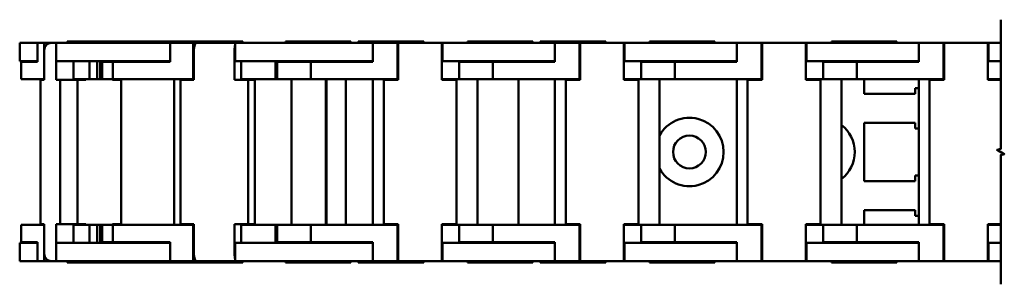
# Model space of a CAD drawing. Header units: millimetres. Extents: x 10 to 410, y -332 to 437.
# Tile 6 of 10: x 46 to 182, y 385 to 421. Entities that reach past the tile are written whole.
import ezdxf

# ---------------------------------------------------------------- set-up
doc = ezdxf.new("R2010")
doc.units = ezdxf.units.MM
doc.layers.add('외형선(ISO)', color=7, linetype='Continuous', lineweight=50)
doc.layers.add('절단선(ISO)', color=1, linetype='Continuous', lineweight=50)

msp = doc.modelspace()

# ---------------------------------------------------------------- linework, layer by layer
at = {"layer": '외형선(ISO)'}
for p, q in [((48.777, 418.103), (46.342, 418.103)), ((46.342, 418.103), (46.342, 415.603)), ((48.777, 418.103), (49.696, 418.103)), ((48.777, 415.503), (48.777, 418.103)), ((49.696, 418.103), (49.696, 413.103)), ((50.685, 418.103), (49.696, 418.103)), ((50.685, 418.103), (51.37, 418.103)), ((51.37, 415.603), (51.37, 418.103)), ((51.37, 418.103), (53.505, 418.103)), ((59.595, 418.303), (52.842, 418.303)), ((52.842, 418.303), (52.842, 418.103)), ((67.023, 418.103), (53.505, 418.103)), ((68.595, 418.303), (59.595, 418.303)), ((59.595, 418.303), (59.595, 418.103)), ((67.023, 418.103), (70.185, 418.103)), ((67.023, 415.503), (67.023, 418.103)), ((77.012, 418.303), (68.595, 418.303)), ((68.595, 418.303), (68.595, 418.103)), ((70.185, 418.103), (70.185, 413.103)), ((70.646, 418.103), (70.185, 418.103)), ((70.646, 418.103), (75.95, 418.103)), ((75.95, 415.603), (75.95, 418.103)), ((75.95, 418.103), (83.296, 418.103)), ((77.012, 418.303), (77.012, 418.103)), ((91.843, 418.303), (82.843, 418.303)), ((82.843, 418.303), (82.843, 418.103)), ((94.843, 418.103), (83.296, 418.103)), ((91.843, 418.303), (91.843, 418.103)), ((101.844, 418.303), (92.844, 418.303)), ((92.844, 418.303), (92.844, 418.103)), ((94.843, 418.103), (98.243, 418.103)), ((94.843, 415.503), (94.843, 418.103)), ((98.343, 418.103), (98.243, 418.103)), ((98.243, 418.103), (98.243, 413.103)), ((98.343, 418.103), (104.343, 418.103)), ((98.343, 418.103), (98.343, 417.103)), ((101.844, 418.303), (101.844, 418.103)), ((104.443, 418.103), (104.343, 418.103)), ((104.343, 417.103), (104.343, 418.103)), ((104.443, 415.603), (104.443, 418.103)), ((104.443, 418.103), (112.343, 418.103)), ((116.843, 418.303), (107.843, 418.303)), ((107.843, 418.303), (107.843, 418.103)), ((119.844, 418.103), (112.343, 418.103)), ((116.843, 418.303), (116.843, 418.103)), ((126.844, 418.303), (117.844, 418.303)), ((117.844, 418.303), (117.844, 418.103)), ((119.844, 418.103), (123.244, 418.103)), ((119.844, 415.503), (119.844, 418.103)), ((119.844, 418.103), (119.844, 415.503)), ((119.844, 418.103), (119.844, 418.103)), ((123.344, 418.103), (123.244, 418.103)), ((123.244, 418.103), (123.244, 413.103)), ((123.344, 418.103), (129.344, 418.103)), ((123.344, 418.103), (123.344, 418.103)), ((126.844, 418.303), (126.844, 418.103)), ((129.443, 418.103), (129.344, 418.103)), ((129.444, 418.103), (129.443, 418.103)), ((129.443, 418.103), (129.443, 415.603)), ((129.444, 415.603), (129.444, 418.103)), ((129.444, 418.103), (137.344, 418.103)), ((141.843, 418.303), (132.843, 418.303)), ((132.843, 418.303), (132.843, 418.103)), ((144.844, 418.103), (137.344, 418.103)), ((141.843, 418.303), (141.843, 418.103)), ((144.844, 418.103), (148.244, 418.103)), ((144.844, 415.503), (144.844, 418.103)), ((144.844, 418.103), (144.844, 415.503)), ((144.844, 418.103), (144.844, 418.103)), ((148.344, 418.103), (148.244, 418.103)), ((148.244, 418.103), (148.244, 413.103)), ((148.344, 418.103), (154.344, 418.103)), ((148.344, 418.103), (148.344, 418.103)), ((154.443, 418.103), (154.344, 418.103)), ((154.444, 418.103), (154.443, 418.103)), ((154.443, 418.103), (154.443, 415.603)), ((154.444, 415.603), (154.444, 418.103)), ((154.444, 418.103), (162.344, 418.103)), ((166.843, 418.303), (157.843, 418.303)), ((157.843, 418.303), (157.843, 418.103)), ((169.844, 418.103), (162.344, 418.103)), ((166.843, 418.303), (166.843, 418.103)), ((169.844, 418.103), (173.244, 418.103)), ((169.844, 415.503), (169.844, 418.103)), ((169.844, 418.103), (169.844, 415.503)), ((169.844, 418.103), (169.844, 418.103)), ((173.344, 418.103), (173.244, 418.103)), ((173.244, 418.103), (173.244, 413.103)), ((173.344, 418.103), (179.344, 418.103)), ((173.344, 418.103), (173.344, 418.103)), ((179.443, 418.103), (179.344, 418.103)), ((179.444, 418.103), (179.443, 418.103)), ((179.443, 418.103), (179.443, 415.603)), ((179.444, 415.603), (179.444, 418.103)), ((179.444, 418.103), (181.1, 418.103)), ((49.723, 413.003), (49.723, 417.103)), ((51.343, 417.103), (51.343, 413.003)), ((70.278, 413.003), (70.278, 417.103)), ((75.857, 417.103), (75.857, 413.003)), ((98.343, 413.003), (98.343, 417.103)), ((104.343, 417.103), (104.343, 413.003)), ((123.344, 413.003), (123.344, 417.103)), ((123.344, 413.003), (123.344, 417.103)), ((129.344, 417.103), (129.344, 413.003)), ((148.344, 413.003), (148.344, 417.103)), ((148.344, 413.003), (148.344, 417.103)), ((154.344, 417.103), (154.344, 413.003)), ((173.344, 413.003), (173.344, 417.103)), ((173.344, 413.003), (173.344, 417.103)), ((179.344, 417.103), (179.344, 413.003)), ((46.342, 415.603), (48.777, 415.603)), ((46.525, 413.103), (46.525, 415.503)), ((46.751, 415.503), (46.525, 415.503)), ((46.751, 415.503), (48.777, 415.503)), ((53.505, 415.603), (51.37, 415.603)), ((53.505, 415.603), (67.023, 415.603)), ((53.751, 415.603), (53.751, 413.003)), ((55.954, 413.103), (55.954, 415.603)), ((56.992, 413.103), (56.992, 415.603)), ((57.418, 413.103), (57.418, 415.603)), ((57.665, 415.503), (57.665, 413.103)), ((57.665, 415.503), (59.136, 415.503)), ((59.136, 413.103), (59.136, 415.503)), ((60.049, 415.503), (59.136, 415.503)), ((59.595, 415.603), (59.595, 415.503)), ((60.049, 415.503), (67.023, 415.503)), ((83.296, 415.603), (75.95, 415.603)), ((76.777, 415.603), (76.777, 413.003)), ((81.492, 413.103), (81.492, 415.603)), ((81.713, 415.503), (81.713, 413.103)), ((81.713, 415.503), (86.343, 415.503)), ((82.843, 415.603), (82.843, 415.503)), ((83.296, 415.603), (94.843, 415.603)), ((86.343, 413.103), (86.343, 415.503)), ((87.343, 415.503), (86.343, 415.503)), ((87.343, 415.503), (94.843, 415.503)), ((91.843, 415.603), (91.843, 415.503)), ((92.844, 415.603), (92.844, 415.503)), ((104.343, 415.603), (104.443, 415.603)), ((112.343, 415.603), (104.443, 415.603)), ((106.714, 415.503), (106.714, 413.103)), ((106.714, 415.503), (111.343, 415.503)), ((106.843, 415.503), (106.843, 415.603)), ((107.843, 415.603), (107.843, 415.503)), ((111.344, 415.503), (111.343, 415.503)), ((111.343, 415.503), (111.343, 413.103)), ((111.344, 413.103), (111.344, 415.503)), ((112.344, 415.503), (111.344, 415.503)), ((112.343, 415.603), (119.844, 415.603)), ((112.344, 415.503), (119.844, 415.503)), ((116.843, 415.603), (116.843, 415.503)), ((117.844, 415.603), (117.844, 415.503)), ((119.841, 415.603), (119.841, 415.503)), ((119.841, 415.503), (119.841, 415.603)), ((129.344, 415.603), (129.443, 415.603)), ((129.443, 415.603), (129.444, 415.603)), ((137.344, 415.603), (129.444, 415.603)), ((131.714, 415.503), (136.343, 415.503)), ((131.714, 415.503), (131.714, 413.103)), ((131.843, 415.503), (131.843, 415.603)), ((132.843, 415.603), (132.843, 415.503)), ((136.344, 415.503), (136.343, 415.503)), ((136.343, 415.503), (136.343, 413.103)), ((137.344, 415.503), (136.344, 415.503)), ((136.344, 413.103), (136.344, 415.503)), ((137.344, 415.603), (144.844, 415.603)), ((137.344, 415.503), (144.844, 415.503)), ((141.843, 415.603), (141.843, 415.503)), ((144.841, 415.603), (144.841, 415.503)), ((144.841, 415.503), (144.841, 415.603)), ((154.344, 415.603), (154.443, 415.603)), ((154.443, 415.603), (154.444, 415.603)), ((162.344, 415.603), (154.444, 415.603)), ((156.714, 415.503), (161.343, 415.503)), ((156.714, 415.503), (156.714, 413.103)), ((156.843, 415.503), (156.843, 415.603)), ((157.843, 415.603), (157.843, 415.503)), ((161.344, 415.503), (161.343, 415.503)), ((161.343, 415.503), (161.343, 413.103)), ((162.344, 415.503), (161.344, 415.503)), ((161.344, 413.103), (161.344, 415.503)), ((162.344, 415.603), (169.844, 415.603)), ((162.344, 415.503), (169.844, 415.503)), ((166.843, 415.603), (166.843, 415.503)), ((169.841, 415.603), (169.841, 415.503)), ((169.841, 415.503), (169.841, 415.603)), ((179.344, 415.603), (179.443, 415.603)), ((179.443, 415.603), (179.444, 415.603)), ((181.1, 415.603), (179.444, 415.603)), ((46.525, 413.103), (46.751, 413.103)), ((49.696, 413.103), (46.751, 413.103)), ((49.182, 413.003), (49.723, 413.003)), ((49.182, 413.003), (49.182, 393.203)), ((49.696, 413.103), (49.723, 413.103)), ((51.343, 413.003), (51.884, 413.003)), ((51.884, 413.003), (51.884, 393.203)), ((51.884, 413.003), (54.291, 413.003)), ((53.751, 413.103), (55.954, 413.103)), ((55.44, 413.003), (54.291, 413.003)), ((54.291, 413.003), (54.291, 393.203)), ((55.44, 413.103), (55.44, 413.003)), ((55.954, 413.103), (56.992, 413.103)), ((56.992, 413.103), (57.418, 413.103)), ((57.418, 413.103), (57.665, 413.103)), ((59.136, 413.103), (57.665, 413.103)), ((59.081, 413.003), (59.081, 413.103)), ((60.294, 413.003), (59.081, 413.003)), ((59.136, 413.103), (60.049, 413.103)), ((70.185, 413.103), (60.049, 413.103)), ((60.294, 413.003), (60.294, 393.203)), ((67.552, 413.103), (67.552, 393.103)), ((68.418, 413.003), (70.278, 413.003)), ((68.418, 413.003), (68.418, 393.203)), ((70.185, 413.103), (70.278, 413.103)), ((75.857, 413.003), (77.717, 413.003)), ((76.777, 413.103), (81.492, 413.103)), ((77.717, 413.003), (77.717, 393.203)), ((77.717, 413.003), (78.636, 413.003)), ((78.636, 413.003), (78.636, 393.203)), ((81.492, 413.103), (81.713, 413.103)), ((86.343, 413.103), (81.713, 413.103)), ((83.688, 393.103), (83.688, 413.103)), ((86.343, 413.103), (87.343, 413.103)), ((98.243, 413.103), (87.343, 413.103)), ((88.412, 413.103), (88.412, 393.103)), ((88.5, 393.103), (88.5, 413.103)), ((91.167, 413.103), (91.167, 393.103)), ((94.843, 413.103), (94.843, 393.103)), ((96.343, 413.003), (98.343, 413.003)), ((96.343, 413.003), (96.343, 393.203)), ((98.243, 413.103), (98.343, 413.103)), ((104.343, 413.103), (106.714, 413.103)), ((104.343, 413.003), (106.343, 413.003)), ((105.049, 413.003), (105.049, 413.103)), ((106.343, 413.003), (106.343, 393.203)), ((111.343, 413.103), (106.714, 413.103)), ((109.235, 413.103), (109.235, 393.103)), ((111.344, 413.103), (111.343, 413.103)), ((111.344, 413.103), (112.344, 413.103)), ((123.244, 413.103), (112.344, 413.103)), ((114.844, 413.103), (114.844, 393.103)), ((119.841, 413.103), (119.841, 393.103)), ((119.841, 413.103), (119.841, 393.103)), ((121.344, 413.003), (123.344, 413.003)), ((121.344, 413.003), (121.344, 393.203)), ((121.344, 413.003), (121.344, 393.203)), ((121.344, 413.003), (121.344, 413.003)), ((123.244, 413.103), (123.344, 413.103)), ((129.344, 413.103), (131.714, 413.103)), ((129.344, 413.003), (131.344, 413.003)), ((130.048, 413.003), (130.048, 413.103)), ((131.344, 413.003), (131.344, 393.203)), ((136.343, 413.103), (131.714, 413.103)), ((134.234, 413.103), (134.234, 393.103)), ((136.344, 413.103), (136.343, 413.103)), ((136.344, 413.103), (137.344, 413.103)), ((148.244, 413.103), (137.344, 413.103)), ((144.841, 413.103), (144.841, 393.103)), ((144.841, 413.103), (144.841, 393.103)), ((146.344, 413.003), (148.344, 413.003)), ((146.344, 413.003), (146.344, 393.203)), ((146.344, 413.003), (146.344, 393.203)), ((146.344, 413.003), (146.344, 413.003)), ((148.244, 413.103), (148.344, 413.103)), ((154.344, 413.103), (156.714, 413.103)), ((154.344, 413.003), (156.344, 413.003)), ((155.048, 413.003), (155.048, 413.103)), ((156.344, 413.003), (156.344, 393.203)), ((161.343, 413.103), (156.714, 413.103)), ((159.234, 413.103), (159.234, 393.103)), ((161.344, 413.103), (161.343, 413.103)), ((161.344, 413.103), (162.344, 413.103)), ((173.244, 413.103), (162.344, 413.103)), ((162.344, 413.103), (162.344, 411.103)), ((169.841, 413.103), (169.841, 393.103)), ((169.841, 413.103), (169.841, 393.103)), ((171.344, 413.003), (173.344, 413.003)), ((171.344, 413.003), (171.344, 393.203)), ((171.344, 413.003), (171.344, 393.203)), ((171.344, 413.003), (171.344, 413.003)), ((173.244, 413.103), (173.344, 413.103)), ((179.344, 413.103), (181.1, 413.103)), ((179.344, 413.003), (181.1, 413.003)), ((180.048, 413.003), (180.048, 413.103)), ((169.344, 411.853), (169.344, 411.103)), ((169.841, 411.853), (169.344, 411.853)), ((169.344, 411.103), (162.344, 411.103)), ((162.344, 407.103), (162.344, 399.103)), ((162.344, 407.103), (169.344, 407.103)), ((169.344, 407.103), (169.344, 406.353)), ((169.344, 406.353), (169.841, 406.353)), ((181.344, 402.962), (181.344, 402.745)), ((162.344, 399.103), (169.344, 399.103)), ((169.344, 399.103), (169.344, 399.853)), ((169.344, 399.853), (169.841, 399.853)), ((169.344, 395.103), (162.344, 395.103)), ((162.344, 395.103), (162.344, 393.103)), ((169.344, 394.353), (169.344, 395.103)), ((169.841, 394.353), (169.344, 394.353)), ((46.525, 393.103), (46.525, 390.703)), ((46.525, 393.103), (46.751, 393.103)), ((49.696, 393.103), (46.751, 393.103)), ((49.182, 393.203), (49.723, 393.203)), ((49.696, 388.103), (49.696, 393.103)), ((49.696, 393.103), (49.723, 393.103)), ((49.723, 393.203), (49.723, 389.103)), ((51.343, 389.103), (51.343, 393.203)), ((51.343, 393.203), (51.884, 393.203)), ((51.884, 393.203), (54.291, 393.203)), ((53.751, 390.603), (53.751, 393.203)), ((53.751, 393.103), (55.954, 393.103)), ((55.44, 393.203), (54.291, 393.203)), ((55.44, 393.103), (55.44, 393.203)), ((55.954, 393.103), (56.992, 393.103)), ((55.954, 393.103), (55.954, 390.603)), ((56.992, 393.103), (57.418, 393.103)), ((56.992, 393.103), (56.992, 390.603)), ((57.418, 393.103), (57.418, 390.603)), ((57.418, 393.103), (57.665, 393.103)), ((57.665, 390.703), (57.665, 393.103)), ((59.136, 393.103), (57.665, 393.103)), ((59.081, 393.203), (59.081, 393.103)), ((60.294, 393.203), (59.081, 393.203)), ((59.136, 393.103), (59.136, 390.703)), ((59.136, 393.103), (60.049, 393.103)), ((70.185, 393.103), (60.049, 393.103)), ((68.418, 393.203), (70.278, 393.203)), ((70.185, 388.103), (70.185, 393.103)), ((70.185, 393.103), (70.278, 393.103)), ((70.278, 393.203), (70.278, 389.103)), ((75.857, 389.103), (75.857, 393.203)), ((75.857, 393.203), (77.717, 393.203)), ((76.777, 390.603), (76.777, 393.203)), ((76.777, 393.103), (81.492, 393.103)), ((77.717, 393.203), (78.636, 393.203)), ((81.492, 393.103), (81.713, 393.103)), ((81.492, 393.103), (81.492, 390.603)), ((81.713, 390.703), (81.713, 393.103)), ((86.343, 393.103), (81.713, 393.103)), ((86.343, 393.103), (86.343, 390.703)), ((86.343, 393.103), (87.343, 393.103)), ((98.243, 393.103), (87.343, 393.103)), ((96.343, 393.203), (98.343, 393.203)), ((98.243, 393.103), (98.343, 393.103)), ((98.243, 388.103), (98.243, 393.103)), ((98.343, 393.203), (98.343, 389.103)), ((104.343, 389.103), (104.343, 393.203)), ((104.343, 393.203), (106.343, 393.203)), ((104.343, 393.103), (106.714, 393.103)), ((105.049, 393.103), (105.049, 393.203)), ((111.343, 393.103), (106.714, 393.103)), ((106.714, 390.703), (106.714, 393.103)), ((111.343, 390.703), (111.343, 393.103)), ((111.344, 393.103), (111.343, 393.103)), ((111.344, 393.103), (111.344, 390.703)), ((111.344, 393.103), (112.344, 393.103)), ((123.244, 393.103), (112.344, 393.103)), ((121.344, 393.203), (123.344, 393.203)), ((121.344, 393.203), (121.344, 393.203)), ((123.244, 393.103), (123.344, 393.103)), ((123.244, 388.103), (123.244, 393.103)), ((123.344, 393.203), (123.344, 389.103)), ((123.344, 393.203), (123.344, 389.103)), ((129.344, 389.103), (129.344, 393.203)), ((129.344, 393.203), (131.344, 393.203)), ((129.344, 393.103), (131.714, 393.103)), ((130.048, 393.103), (130.048, 393.203)), ((136.343, 393.103), (131.714, 393.103)), ((131.714, 390.703), (131.714, 393.103)), ((136.343, 390.703), (136.343, 393.103)), ((136.344, 393.103), (136.343, 393.103)), ((136.344, 393.103), (137.344, 393.103)), ((136.344, 393.103), (136.344, 390.703)), ((148.244, 393.103), (137.344, 393.103)), ((146.344, 393.203), (148.344, 393.203)), ((146.344, 393.203), (146.344, 393.203)), ((148.244, 393.103), (148.344, 393.103)), ((148.244, 388.103), (148.244, 393.103)), ((148.344, 393.203), (148.344, 389.103)), ((148.344, 393.203), (148.344, 389.103)), ((154.344, 389.103), (154.344, 393.203)), ((154.344, 393.203), (156.344, 393.203)), ((154.344, 393.103), (156.714, 393.103)), ((155.048, 393.103), (155.048, 393.203)), ((161.343, 393.103), (156.714, 393.103)), ((156.714, 390.703), (156.714, 393.103)), ((161.343, 390.703), (161.343, 393.103)), ((161.344, 393.103), (161.343, 393.103)), ((161.344, 393.103), (162.344, 393.103)), ((161.344, 393.103), (161.344, 390.703)), ((173.244, 393.103), (162.344, 393.103)), ((171.344, 393.203), (173.344, 393.203)), ((171.344, 393.203), (171.344, 393.203)), ((173.244, 393.103), (173.344, 393.103)), ((173.244, 388.103), (173.244, 393.103)), ((173.344, 393.203), (173.344, 389.103)), ((173.344, 393.203), (173.344, 389.103)), ((179.344, 389.103), (179.344, 393.203)), ((179.344, 393.203), (181.1, 393.203)), ((179.344, 393.103), (181.1, 393.103)), ((180.048, 393.103), (180.048, 393.203)), ((46.342, 390.603), (48.777, 390.603)), ((46.342, 390.603), (46.342, 388.103)), ((46.751, 390.703), (46.525, 390.703)), ((46.751, 390.703), (48.777, 390.703)), ((48.777, 390.703), (48.777, 388.103)), ((53.505, 390.603), (51.37, 390.603)), ((51.37, 390.603), (51.37, 388.103)), ((53.505, 390.603), (67.023, 390.603)), ((57.665, 390.703), (59.136, 390.703)), ((60.049, 390.703), (59.136, 390.703)), ((59.595, 390.703), (59.595, 390.603)), ((60.049, 390.703), (67.023, 390.703)), ((67.023, 390.703), (67.023, 388.103)), ((83.296, 390.603), (75.95, 390.603)), ((75.95, 390.603), (75.95, 388.103)), ((81.713, 390.703), (86.343, 390.703)), ((82.843, 390.703), (82.843, 390.603)), ((83.296, 390.603), (94.843, 390.603)), ((87.343, 390.703), (86.343, 390.703)), ((87.343, 390.703), (94.843, 390.703)), ((91.843, 390.703), (91.843, 390.603)), ((92.844, 390.703), (92.844, 390.603)), ((94.843, 390.703), (94.843, 388.103)), ((104.343, 390.603), (104.443, 390.603)), ((112.343, 390.603), (104.443, 390.603)), ((104.443, 390.603), (104.443, 388.103)), ((106.714, 390.703), (111.343, 390.703)), ((106.843, 390.703), (106.843, 390.603)), ((107.843, 390.703), (107.843, 390.603)), ((111.344, 390.703), (111.343, 390.703)), ((112.344, 390.703), (111.344, 390.703)), ((112.343, 390.603), (119.844, 390.603)), ((112.344, 390.703), (119.844, 390.703)), ((116.843, 390.703), (116.843, 390.603)), ((117.844, 390.703), (117.844, 390.603)), ((119.841, 390.703), (119.841, 390.603)), ((119.841, 390.703), (119.841, 390.603)), ((119.844, 390.703), (119.844, 388.103)), ((119.844, 388.103), (119.844, 390.703)), ((129.344, 390.603), (129.443, 390.603)), ((129.443, 390.603), (129.444, 390.603)), ((129.443, 388.103), (129.443, 390.603)), ((137.344, 390.603), (129.444, 390.603)), ((129.444, 390.603), (129.444, 388.103)), ((131.714, 390.703), (136.343, 390.703)), ((131.843, 390.703), (131.843, 390.603)), ((132.843, 390.703), (132.843, 390.603)), ((136.344, 390.703), (136.343, 390.703)), ((137.344, 390.703), (136.344, 390.703)), ((137.344, 390.703), (144.844, 390.703)), ((137.344, 390.603), (144.844, 390.603)), ((141.843, 390.703), (141.843, 390.603)), ((144.841, 390.703), (144.841, 390.603)), ((144.841, 390.703), (144.841, 390.603)), ((144.844, 390.703), (144.844, 388.103)), ((144.844, 388.103), (144.844, 390.703)), ((154.344, 390.603), (154.443, 390.603)), ((154.443, 390.603), (154.444, 390.603)), ((154.443, 388.103), (154.443, 390.603)), ((162.344, 390.603), (154.444, 390.603)), ((154.444, 390.603), (154.444, 388.103)), ((156.714, 390.703), (161.343, 390.703)), ((156.843, 390.703), (156.843, 390.603)), ((157.843, 390.703), (157.843, 390.603)), ((161.344, 390.703), (161.343, 390.703)), ((162.344, 390.703), (161.344, 390.703)), ((162.344, 390.703), (169.844, 390.703)), ((162.344, 390.603), (169.844, 390.603)), ((166.843, 390.703), (166.843, 390.603)), ((169.841, 390.703), (169.841, 390.603)), ((169.841, 390.703), (169.841, 390.603)), ((169.844, 390.703), (169.844, 388.103)), ((169.844, 388.103), (169.844, 390.703)), ((179.344, 390.603), (179.443, 390.603)), ((179.443, 390.603), (179.444, 390.603)), ((179.443, 388.103), (179.443, 390.603)), ((181.1, 390.603), (179.444, 390.603)), ((179.444, 390.603), (179.444, 388.103)), ((98.343, 388.103), (98.343, 389.103)), ((104.343, 389.103), (104.343, 388.103)), ((48.777, 388.103), (46.342, 388.103)), ((48.777, 388.103), (49.696, 388.103)), ((50.685, 388.103), (49.696, 388.103)), ((50.685, 388.103), (51.37, 388.103)), ((51.37, 388.103), (53.505, 388.103)), ((52.842, 388.103), (52.842, 387.903)), ((59.595, 387.903), (52.842, 387.903)), ((67.023, 388.103), (53.505, 388.103)), ((59.595, 388.103), (59.595, 387.903)), ((68.595, 387.903), (59.595, 387.903)), ((67.023, 388.103), (70.185, 388.103)), ((68.595, 388.103), (68.595, 387.903)), ((77.012, 387.903), (68.595, 387.903)), ((70.646, 388.103), (70.185, 388.103)), ((70.646, 388.103), (75.95, 388.103)), ((75.95, 388.103), (83.296, 388.103)), ((77.012, 388.103), (77.012, 387.903)), ((82.843, 388.103), (82.843, 387.903)), ((91.843, 387.903), (82.843, 387.903)), ((94.843, 388.103), (83.296, 388.103)), ((91.843, 388.103), (91.843, 387.903)), ((92.844, 388.103), (92.844, 387.903)), ((101.844, 387.903), (92.844, 387.903)), ((94.843, 388.103), (98.243, 388.103)), ((98.343, 388.103), (98.243, 388.103)), ((98.343, 388.103), (104.343, 388.103)), ((101.844, 388.103), (101.844, 387.903)), ((104.443, 388.103), (104.343, 388.103)), ((104.443, 388.103), (112.343, 388.103)), ((107.843, 388.103), (107.843, 387.903)), ((116.843, 387.903), (107.843, 387.903)), ((119.844, 388.103), (112.343, 388.103)), ((116.843, 388.103), (116.843, 387.903)), ((117.844, 388.103), (117.844, 387.903)), ((126.844, 387.903), (117.844, 387.903)), ((119.844, 388.103), (123.244, 388.103)), ((119.844, 388.103), (119.844, 388.103)), ((123.344, 388.103), (123.244, 388.103)), ((123.344, 388.103), (129.344, 388.103)), ((123.344, 388.103), (123.344, 388.103)), ((126.844, 388.103), (126.844, 387.903)), ((129.443, 388.103), (129.344, 388.103)), ((129.444, 388.103), (129.443, 388.103)), ((129.444, 388.103), (137.344, 388.103)), ((132.843, 388.103), (132.843, 387.903)), ((141.843, 387.903), (132.843, 387.903)), ((144.844, 388.103), (137.344, 388.103)), ((141.843, 388.103), (141.843, 387.903)), ((144.844, 388.103), (148.244, 388.103)), ((144.844, 388.103), (144.844, 388.103)), ((148.344, 388.103), (148.244, 388.103)), ((148.344, 388.103), (154.344, 388.103)), ((148.344, 388.103), (148.344, 388.103)), ((154.443, 388.103), (154.344, 388.103)), ((154.444, 388.103), (154.443, 388.103)), ((154.444, 388.103), (162.344, 388.103)), ((157.843, 388.103), (157.843, 387.903)), ((166.843, 387.903), (157.843, 387.903)), ((169.844, 388.103), (162.344, 388.103)), ((166.843, 388.103), (166.843, 387.903)), ((169.844, 388.103), (173.244, 388.103)), ((169.844, 388.103), (169.844, 388.103)), ((173.344, 388.103), (173.244, 388.103)), ((173.344, 388.103), (179.344, 388.103)), ((173.344, 388.103), (173.344, 388.103)), ((179.443, 388.103), (179.344, 388.103)), ((179.444, 388.103), (179.443, 388.103)), ((179.444, 388.103), (181.1, 388.103))]:
    msp.add_line(p, q, dxfattribs=at)
msp.add_circle((138.344, 403.103), 2.25, dxfattribs=at)
for centre, start, end in [((138.344, 403.103), 209.01446, 150.98554), ((156.344, 403.103), 307.94207, 52.05793)]:
    msp.add_arc(centre, 4.7, start, end, dxfattribs=at)
for centre, major_axis, ratio, start_param, end_param in [((50.685, 417.103), (0, 1), 0.9628226, 0, 1.5707963), ((70.646, 417.103), (0, 1), 0.3678607, 0, 1.5707963), ((123.344, 417.103), (0, 1), 0.0001207, 6.2831446, 7.8539613), ((123.344, 417.103), (0, 1), 0.0001207, 4.712389, 6.2831649), ((129.344, 417.103), (0, 1), 0.0001207, 4.7123686, 6.2831446), ((148.344, 417.103), (0, 1), 0.0001207, 6.2831446, 7.8539613), ((148.344, 417.103), (0, 1), 0.0001207, 4.712389, 6.2831649), ((154.344, 417.103), (0, 1), 0.0001207, 4.7123686, 6.2831446), ((173.344, 417.103), (0, 1), 0.0001207, 6.2831446, 7.8539613), ((173.344, 417.103), (0, 1), 0.0001207, 4.712389, 6.2831649), ((179.344, 417.103), (0, 1), 0.0001207, 4.7123686, 6.2831446), ((52.306, 417.103), (0, -1), 0.9628226, 4.4749498, 4.712389), ((76.225, 417.103), (0, -1), 0.3678607, 3.9854606, 4.712389), ((50.685, 389.103), (0, -1), 0.9628226, 4.712389, 6.2831853), ((52.306, 389.103), (0, 1), 0.9628226, 1.5707963, 1.8082355), ((70.646, 389.103), (0, -1), 0.3678607, 4.712389, 6.2831853), ((76.225, 389.103), (0, 1), 0.3678607, 1.5707963, 2.2977247), ((123.344, 389.103), (0, -1), 0.0001207, 4.7123686, 6.2831446), ((123.344, 389.103), (0, -1), 0.0001207, 6.2831649, 7.8539816), ((129.344, 389.103), (0, -1), 0.0001207, 6.2831446, 7.8539613), ((148.344, 389.103), (0, -1), 0.0001207, 4.7123686, 6.2831446), ((148.344, 389.103), (0, -1), 0.0001207, 6.2831649, 7.8539816), ((154.344, 389.103), (0, -1), 0.0001207, 6.2831446, 7.8539613), ((173.344, 389.103), (0, -1), 0.0001207, 4.7123686, 6.2831446), ((173.344, 389.103), (0, -1), 0.0001207, 6.2831649, 7.8539816), ((179.344, 389.103), (0, -1), 0.0001207, 6.2831446, 7.8539613)]:
    msp.add_ellipse(centre, major_axis=major_axis, ratio=ratio, start_param=start_param, end_param=end_param, dxfattribs=at)
at = {"layer": '절단선(ISO)', "flags": 128}
msp.add_lwpolyline([(181.1, 384.928), (181.1, 402.68), (181.6, 402.814), (180.6, 403.391), (181.1, 403.525), (181.1, 421.278)], dxfattribs=at)

doc.saveas('drawing.dxf')
